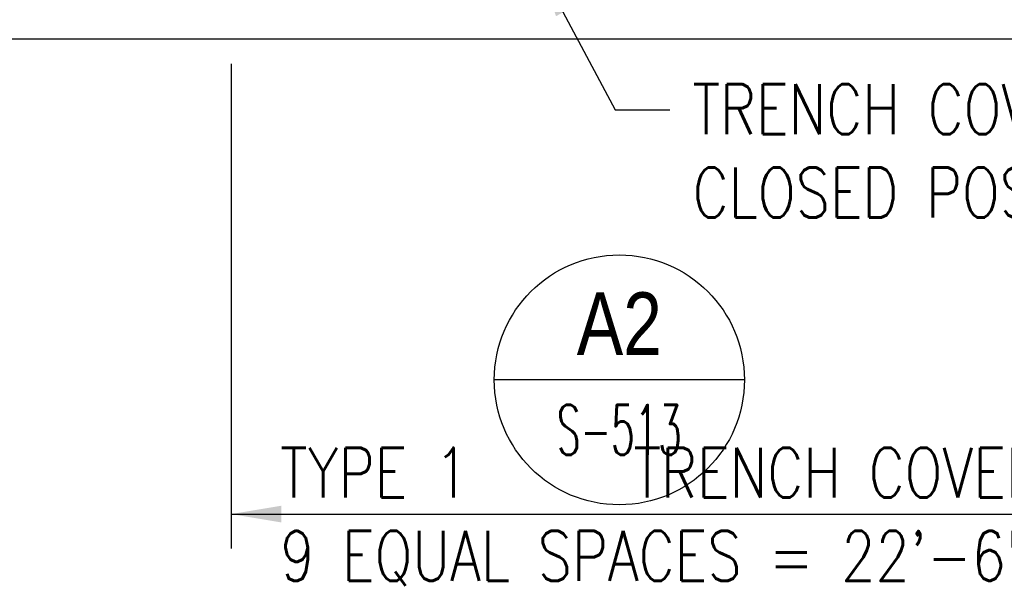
# Model space of a CAD drawing. Header units: inches. Extents: x -9715 to 32893, y -15613 to -1138.
# Tile 26 of 256: x 7660 to 7897, y -12077 to -11939. Entities that reach past the tile are written whole.
import ezdxf
from ezdxf.enums import TextEntityAlignment as Align

# ---------------------------------------------------------------- set-up
doc = ezdxf.new("R2010")
doc.units = ezdxf.units.IN
doc.header["$MEASUREMENT"] = 0
doc.layers.get('0').update_dxf_attribs({"color": 252})
for name, color, linetype in [('S-ANNO-SYMB', 2, 'Continuous'), ('S-ANNO-TEXT', 2, 'Continuous'), ('S1', 2, 'Continuous'), ('S5', 1, 'Continuous'), ('S7', 2, 'Continuous')]:
    doc.layers.add(name, color=color, linetype=linetype)
doc.styles.add('125', font='romans.shx', dxfattribs={"width": 0.8, "height": 2})
doc.styles.add('DIM', font='ROMANS.shx', dxfattribs={"width": 0.8})
doc.styles.add('ROMANS', font='ROMANS.shx', dxfattribs={"width": 0.8})
doc.styles.add('TITTEXTL', font='swiss.ttf', dxfattribs={"width": 0.8})
doc.dimstyles.new('DIM-96', dxfattribs={"dimscale": 0, "dimtxt": 12, "dimasz": 12, "dimexe": 6, "dimexo": 6, "dimgap": 6, "dimtad": 1, "dimdec": 1, "dimzin": 3, "dimdsep": 46, "dimlunit": 4, "dimtxsty": 'DIM', "dimcen": 0, "dimdle": 0.0625, "dimclrd": 256, "dimclre": 256, "dimclrt": 2, "dimazin": 0, "dimtfac": 1, "dimtdec": 1, "dimtmove": 1, "dimatfit": 0, "dimfxl": 0.0625, "dimfrac": 2, "dimtolj": 1, "dimtzin": 0, "dimarcsym": 0})

# ---------------------------------------------------------------- blocks, each defined once
blk = doc.blocks.new('Anno_Section_A2')
at = {"color": 0, "linetype": 'ByBlock', "lineweight": -2}
blk.add_line((2.5, 0), (-2.5, 0), dxfattribs=at)
blk.add_circle((0, 0), 2.5, dxfattribs=at)
at = {"color": 0, "linetype": 'ByBlock', "lineweight": -2, "style": 'ROMANS', "width": 0.8}
blk.add_attdef('NUMBER', text='', height=1, dxfattribs=at).set_placement((0, 0.5), align=Align.CENTER)
blk.add_attdef('SHEET', text='', height=0.75, dxfattribs=at).set_placement((0, -0.5), align=Align.TOP_CENTER)

msp = doc.modelspace()

# ---------------------------------------------------------------- linework, layer by layer
at = {"layer": 'S1', "color": 2}
msp.add_line((7584.86525, -11943.2683), (8436.86525, -11943.2683), dxfattribs=at)
at = {"layer": 'S5', "color": 1}
for p, q in [((7711.09869, -11949.2683), (7711.09869, -12063.3285)), ((7711.09869, -11949.2683), (7711.09869, -12065.55523)), ((7711.09869, -12057.3285), (7981.09869, -12057.3285))]:
    msp.add_line(p, q, dxfattribs=at)
msp.add_solid([(7723.09869, -12059.3285), (7723.09869, -12055.3285), (7711.09869, -12057.3285)], dxfattribs=at)

# ---------------------------------------------------------------- block references
at = {"layer": 'S-ANNO-SYMB'}
ref = msp.add_blockref('Anno_Section_A2', (7804.18467, -12025.10447), dxfattribs=dict(at, xscale=12, yscale=12, zscale=11.99999999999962))
ref.add_attrib('NUMBER', 'A2', dxfattribs={"layer": '0', "color": 0, "linetype": 'ByBlock', "lineweight": -2, "height": 15, "style": 'TITTEXTL', "width": 0.796875}).set_placement((7804.18467, -12019.10447, 250), align=Align.CENTER)
ref.add_attrib('SHEET', 'S-513', dxfattribs={"layer": '0', "color": 0, "linetype": 'ByBlock', "lineweight": -2, "height": 12, "style": 'ROMANS', "width": 0.55}).set_placement((7804.18467, -12031.10447, 250), align=Align.TOP_CENTER)

# ---------------------------------------------------------------- texts
at = {"layer": 'S-ANNO-TEXT', "char_height": 12.0000005, "attachment_point": 1, "style": '125'}
for s, insert, width in [('TRENCH COVERS IN CLOSED POSITION', (7821.75389, -11954.14894), 158.9142928), ('TYPE 1      TRENCH COVERS \\P9 EQUAL SPACES = 22\'-6" (TYP)', (7722.8497, -12041.38254), 268.464751)]:
    msp.add_mtext(s, dxfattribs=dict(at, insert=insert, width=width))

# ---------------------------------------------------------------- leaders
at = {"layer": 'S7', "color": 1}
msp.add_leader([(7785.09035, -11926.26807), (7803.17167, -11960.24359), (7816.31091, -11960.24359)], dimstyle='DIM-96', override={"dimscale": 1, "dimtad": 0, "dimclrd": 1}, dxfattribs=at)

doc.saveas('drawing.dxf')
